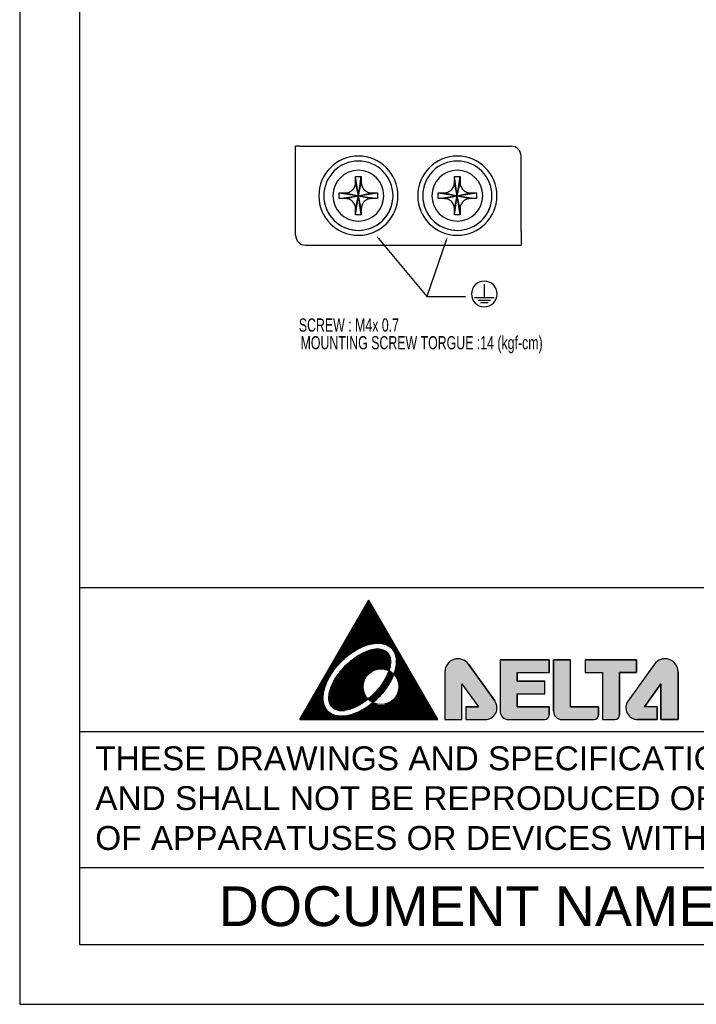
# Model space of a CAD drawing. Header units: millimetres. Extents: x -641 to 119, y -160 to 916.
# Tile 1 of 63: x -641 to -333, y -160 to 288. Entities that reach past the tile are written whole.
import ezdxf
from ezdxf.enums import TextEntityAlignment as Align

# ---------------------------------------------------------------- set-up
doc = ezdxf.new("R2010")
doc.units = ezdxf.units.MM
doc.header["$LTSCALE"] = 32.67
doc.linetypes.add('CENTER', pattern=[0.6, 0.375, -0.075, 0.075, -0.075])
doc.layers.get('0').update_dxf_attribs({"linetype": 'CONTINUOUS'})
for name, color, linetype in [('DEFAULT_1', 7, 'CENTER'), ('DELTA', 5, 'CONTINUOUS'), ('DF', 3, 'CONTINUOUS'), ('SPEC', 1, 'CONTINUOUS'), ('TXT', 7, 'CONTINUOUS')]:
    doc.layers.add(name, color=color, linetype=linetype)
doc.styles.get("Standard").update_dxf_attribs({"font": 'txt', "width": 0.7})
doc.styles.add('TEXTSTYLE_1', font='ARIAL.TTF')

# ---------------------------------------------------------------- blocks, each defined once
blk = doc.blocks.new('A$C71E57D54')
at = {"layer": 'DELTA'}
h = blk.add_hatch(color=256, dxfattribs=at)
edge = h.paths.add_edge_path()
edge.add_line((-314.73, -519.27), (-317.85, -519.27))
edge.add_line((-317.85, -519.27), (-317.85, -522.48))
edge.add_line((-317.85, -522.48), (-313, -522.48))
edge.add_arc((-313, -519.53), 2.96, 270, 395.6164)
edge.add_line((-310.6, -517.81), (-317.23, -508.56))
edge.add_arc((-319.87, -510.46), 3.25, 35.7261, 180)
edge.add_line((-323.12, -510.46), (-323.12, -522.48))
edge.add_line((-323.12, -522.48), (-318.84, -522.48))
edge.add_line((-318.84, -522.48), (-318.84, -513.54))
edge.add_line((-318.84, -513.54), (-314.73, -519.27))
edge = h.paths.add_edge_path()
edge.add_arc((-307.14, -520.34), 2.14, 180, 270)
edge.add_line((-307.14, -522.48), (-298.02, -522.48))
edge.add_arc((-298.02, -521.37), 1.11, 270, 360)
edge.add_line((-296.91, -521.37), (-296.91, -519.27))
edge.add_line((-296.91, -519.27), (-304.99, -519.27))
edge.add_line((-304.99, -519.27), (-304.99, -516.05))
edge.add_line((-304.99, -516.05), (-297.99, -516.05))
edge.add_line((-297.99, -516.05), (-297.99, -512.84))
edge.add_line((-297.99, -512.84), (-304.99, -512.84))
edge.add_line((-304.99, -512.84), (-304.99, -510.7))
edge.add_line((-304.99, -510.7), (-296.91, -510.7))
edge.add_line((-296.91, -510.7), (-296.91, -507.48))
edge.add_line((-296.91, -507.48), (-309.28, -507.48))
edge.add_line((-309.28, -507.48), (-309.28, -520.34))
edge = h.paths.add_edge_path()
edge.add_arc((-293.7, -520.34), 2.14, 180.0847, 270)
edge.add_line((-293.7, -522.48), (-285.66, -522.48))
edge.add_arc((-285.66, -521.37), 1.11, 270, 360)
edge.add_line((-284.55, -521.37), (-284.55, -519.27))
edge.add_line((-284.55, -519.27), (-291.56, -519.27))
edge.add_line((-291.56, -519.27), (-291.56, -507.48))
edge.add_line((-291.56, -507.48), (-295.84, -507.48))
edge.add_line((-295.84, -507.48), (-295.84, -520.34))
edge = h.paths.add_edge_path()
edge.add_line((-287.85, -510.7), (-283.56, -510.7))
edge.add_line((-283.56, -510.7), (-283.56, -522.48))
edge.add_line((-283.56, -522.48), (-280.39, -522.48))
edge.add_arc((-280.39, -521.37), 1.11, 270, 360)
edge.add_line((-279.28, -521.37), (-279.28, -510.7))
edge.add_line((-279.28, -510.7), (-274.99, -510.7))
edge.add_line((-274.99, -510.7), (-274.99, -507.48))
edge.add_line((-274.99, -507.48), (-287.85, -507.48))
edge.add_line((-287.85, -507.48), (-287.85, -510.7))
edge = h.paths.add_edge_path()
edge.add_line((-269.82, -519.27), (-272.94, -519.27))
edge.add_line((-272.94, -519.27), (-268.83, -513.54))
edge.add_line((-268.83, -513.54), (-268.83, -522.48))
edge.add_line((-268.83, -522.48), (-264.55, -522.48))
edge.add_line((-264.55, -522.48), (-264.55, -510.46))
edge.add_arc((-267.8, -510.46), 3.25, 0, 144.2739)
edge.add_line((-270.44, -508.56), (-277.07, -517.81))
edge.add_arc((-274.67, -519.53), 2.96, 144.3836, 270)
edge.add_line((-274.67, -522.48), (-269.82, -522.48))
edge.add_line((-269.82, -522.48), (-269.82, -519.27))
for p, q in [((-430, 0), (-430, -594)), ((-430, -594), (-10, -594))]:
    blk.add_line(p, q)
for p, q in [((-359.55, -522.48), (-342.23, -492.48)), ((-343.42, -494.56), (-341.03, -494.56)), ((-343.24, -494.24), (-341.21, -494.24)), ((-343.06, -493.93), (-341.39, -493.93)), ((-342.88, -493.62), (-341.57, -493.62)), ((-342.7, -493.31), (-341.75, -493.31)), ((-342.52, -492.99), (-341.93, -492.99)), ((-342.5, -492.96), (-342.15, -492.61)), ((-324.9, -522.48), (-342.23, -492.48)), ((-342.22, -492.68), (-342.11, -492.68)), ((-344.69, -496.74), (-339.77, -496.74)), ((-344.51, -496.43), (-339.95, -496.43)), ((-344.33, -496.12), (-340.13, -496.12)), ((-344.14, -495.81), (-340.31, -495.81)), ((-343.96, -495.49), (-340.49, -495.49)), ((-343.78, -495.18), (-340.67, -495.18)), ((-343.6, -494.87), (-340.85, -494.87)), ((-346.13, -499.24), (-338.32, -499.24)), ((-345.95, -498.93), (-338.5, -498.93)), ((-345.77, -498.62), (-338.68, -498.62)), ((-345.59, -498.31), (-338.86, -498.31)), ((-345.41, -497.99), (-339.04, -497.99)), ((-345.23, -497.68), (-339.22, -497.68)), ((-345.05, -497.37), (-339.4, -497.37)), ((-344.87, -497.06), (-339.58, -497.06)), ((-347.57, -501.74), (-336.88, -501.74)), ((-347.39, -501.43), (-337.06, -501.43)), ((-347.21, -501.12), (-337.24, -501.12)), ((-347.03, -500.81), (-337.42, -500.81)), ((-346.85, -500.49), (-337.6, -500.49)), ((-346.67, -500.18), (-337.78, -500.18)), ((-346.49, -499.87), (-337.96, -499.87)), ((-346.31, -499.56), (-338.14, -499.56)), ((-349.02, -504.24), (-343.95, -504.24)), ((-348.84, -503.93), (-343.19, -503.93)), ((-348.66, -503.62), (-342.21, -503.62)), ((-348.47, -503.31), (-340.36, -503.31)), ((-348.29, -502.99), (-336.16, -502.99)), ((-348.11, -502.68), (-336.34, -502.68)), ((-347.93, -502.37), (-336.52, -502.37)), ((-347.75, -502.06), (-336.7, -502.06)), ((-339.57, -503.31), (-335.98, -503.31)), ((-338.03, -503.62), (-335.8, -503.62)), ((-337.37, -503.93), (-335.62, -503.93)), ((-336.91, -504.24), (-335.43, -504.24)), ((-350.46, -506.74), (-347.9, -506.74)), ((-350.28, -506.43), (-347.51, -506.43)), ((-350.1, -506.12), (-347.11, -506.12)), ((-349.92, -505.81), (-346.68, -505.81)), ((-349.74, -505.49), (-346.22, -505.49)), ((-349.56, -505.18), (-345.73, -505.18)), ((-349.38, -504.87), (-345.2, -504.87)), ((-349.2, -504.56), (-344.61, -504.56)), ((-345.43, -506.74), (-336.97, -506.74)), ((-344.95, -506.43), (-337.09, -506.43)), ((-344.42, -506.12), (-337.24, -506.12)), ((-343.84, -505.81), (-337.46, -505.81)), ((-343.19, -505.49), (-337.75, -505.49)), ((-342.39, -505.18), (-338.18, -505.18)), ((-341.27, -504.87), (-338.94, -504.87)), ((-336.56, -504.56), (-335.25, -504.56)), ((-336.29, -504.87), (-335.07, -504.87)), ((-336.07, -505.18), (-334.89, -505.18)), ((-335.89, -505.49), (-334.71, -505.49)), ((-335.74, -505.81), (-334.53, -505.81)), ((-335.63, -506.12), (-334.35, -506.12)), ((-335.54, -506.43), (-334.17, -506.43)), ((-335.47, -506.74), (-333.99, -506.74)), ((-351.9, -509.24), (-350.38, -509.24)), ((-351.72, -508.93), (-350.11, -508.93)), ((-351.54, -508.62), (-349.84, -508.62)), ((-351.36, -508.31), (-349.55, -508.31)), ((-351.18, -507.99), (-349.25, -507.99)), ((-351, -507.68), (-348.94, -507.68)), ((-350.82, -507.37), (-348.61, -507.37)), ((-350.64, -507.06), (-348.26, -507.06)), ((-348.37, -509.24), (-336.94, -509.24)), ((-348.07, -508.93), (-336.88, -508.93)), ((-347.75, -508.62), (-336.84, -508.62)), ((-347.41, -508.31), (-336.81, -508.31)), ((-347.06, -507.99), (-336.8, -507.99)), ((-346.68, -507.68), (-336.81, -507.68)), ((-346.29, -507.37), (-336.84, -507.37)), ((-345.87, -507.06), (-336.89, -507.06)), ((-335.48, -509.24), (-332.55, -509.24)), ((-335.43, -508.93), (-332.73, -508.93)), ((-335.41, -507.06), (-333.81, -507.06)), ((-335.4, -508.62), (-332.91, -508.62)), ((-335.38, -507.37), (-333.63, -507.37)), ((-335.37, -508.31), (-333.09, -508.31)), ((-335.36, -507.68), (-333.45, -507.68)), ((-335.36, -507.99), (-333.27, -507.99)), ((-310.6, -517.81), (-317.23, -508.56)), ((-317.23, -508.57), (-310.6, -517.8)), ((-309.28, -507.48), (-309.28, -520.34)), ((-309.28, -507.48), (-309.28, -520.34)), ((-296.91, -507.48), (-309.28, -507.48)), ((-309.28, -507.48), (-296.91, -507.48)), ((-296.91, -510.7), (-296.91, -507.48)), ((-296.91, -507.48), (-296.91, -510.7)), ((-295.84, -507.48), (-295.84, -520.34)), ((-295.84, -520.34), (-295.84, -507.48)), ((-291.56, -507.48), (-295.84, -507.48)), ((-295.84, -507.48), (-291.56, -507.48)), ((-291.56, -519.27), (-291.56, -507.48)), ((-291.56, -519.27), (-291.56, -507.48)), ((-274.99, -507.48), (-287.85, -507.48)), ((-287.85, -507.48), (-274.99, -507.48)), ((-287.85, -507.48), (-287.85, -510.7)), ((-287.85, -507.48), (-287.85, -510.7)), ((-270.44, -508.56), (-277.07, -517.81)), ((-270.44, -508.57), (-277.07, -517.8)), ((-274.99, -510.7), (-274.99, -507.48)), ((-274.99, -507.48), (-274.99, -510.7)), ((-353.35, -511.74), (-352.11, -511.74)), ((-353.17, -511.43), (-351.93, -511.43)), ((-352.99, -511.12), (-351.74, -511.12)), ((-352.81, -510.81), (-351.54, -510.81)), ((-352.62, -510.49), (-351.32, -510.49)), ((-352.44, -510.18), (-351.1, -510.18)), ((-352.26, -509.87), (-350.87, -509.87)), ((-352.08, -509.56), (-350.63, -509.56)), ((-350.38, -511.74), (-342.94, -511.74)), ((-350.17, -511.43), (-342.72, -511.43)), ((-349.94, -511.12), (-342.44, -511.12)), ((-349.71, -510.81), (-342.11, -510.81)), ((-349.47, -510.49), (-341.7, -510.49)), ((-349.21, -510.18), (-341.15, -510.18)), ((-348.94, -509.87), (-340.29, -509.87)), ((-348.67, -509.56), (-337.01, -509.56)), ((-338.09, -509.87), (-337.1, -509.87)), ((-337.85, -511.74), (-336.24, -511.74)), ((-337.7, -511.43), (-336.11, -511.43)), ((-337.56, -511.12), (-335.99, -511.12)), ((-337.43, -510.81), (-336.28, -510.81)), ((-337.31, -510.49), (-336.69, -510.49)), ((-337.23, -510.18), (-337.2, -510.18)), ((-335.94, -511.12), (-331.47, -511.12)), ((-335.88, -510.81), (-331.65, -510.81)), ((-335.78, -510.49), (-331.83, -510.49)), ((-335.69, -510.18), (-332.01, -510.18)), ((-335.67, -511.43), (-331.28, -511.43)), ((-335.61, -509.87), (-332.19, -509.87)), ((-335.54, -509.56), (-332.37, -509.56)), ((-335.44, -511.74), (-331.1, -511.74)), ((-323.12, -510.46), (-323.12, -522.48)), ((-323.12, -510.46), (-323.12, -522.48)), ((-304.99, -510.7), (-296.91, -510.7)), ((-304.99, -510.7), (-296.91, -510.7)), ((-304.99, -512.84), (-304.99, -510.7)), ((-304.99, -510.7), (-304.99, -512.84)), ((-287.85, -510.7), (-283.56, -510.7)), ((-287.85, -510.7), (-283.56, -510.7)), ((-283.56, -510.7), (-283.56, -522.48)), ((-283.56, -510.7), (-283.56, -522.48)), ((-279.28, -521.37), (-279.28, -510.7)), ((-279.28, -510.7), (-279.28, -521.37)), ((-279.28, -510.7), (-274.99, -510.7)), ((-274.99, -510.7), (-279.28, -510.7)), ((-264.55, -522.48), (-264.55, -510.46)), ((-264.55, -510.46), (-264.55, -522.48)), ((-354.79, -514.24), (-353.24, -514.24)), ((-354.61, -513.93), (-353.13, -513.93)), ((-354.43, -513.62), (-353.01, -513.62)), ((-354.25, -513.31), (-352.89, -513.31)), ((-354.07, -512.99), (-352.75, -512.99)), ((-353.89, -512.68), (-352.6, -512.68)), ((-353.71, -512.37), (-352.45, -512.37)), ((-353.53, -512.06), (-352.28, -512.06)), ((-351.7, -514.24), (-343.69, -514.24)), ((-351.57, -513.93), (-343.68, -513.93)), ((-351.43, -513.62), (-343.65, -513.62)), ((-351.28, -513.31), (-343.6, -513.31)), ((-351.12, -512.99), (-343.52, -512.99)), ((-350.95, -512.68), (-343.42, -512.68)), ((-350.77, -512.37), (-343.29, -512.37)), ((-350.58, -512.06), (-343.13, -512.06)), ((-339.45, -514.24), (-337.61, -514.24)), ((-339.21, -513.93), (-337.41, -513.93)), ((-338.99, -513.62), (-337.22, -513.62)), ((-338.77, -513.31), (-337.03, -513.31)), ((-338.57, -512.99), (-336.86, -512.99)), ((-338.37, -512.68), (-336.69, -512.68)), ((-338.19, -512.37), (-336.53, -512.37)), ((-338.02, -512.06), (-336.38, -512.06)), ((-335.25, -512.06), (-330.92, -512.06)), ((-335.1, -512.37), (-330.74, -512.37)), ((-334.97, -512.68), (-330.56, -512.68)), ((-334.87, -512.99), (-330.38, -512.99)), ((-334.79, -513.31), (-330.2, -513.31)), ((-334.74, -513.62), (-330.02, -513.62)), ((-334.7, -513.93), (-329.84, -513.93)), ((-334.69, -514.24), (-329.66, -514.24)), ((-318.84, -513.54), (-314.73, -519.27)), ((-318.84, -522.48), (-318.84, -513.54)), ((-318.84, -513.54), (-314.73, -519.27)), ((-318.84, -522.48), (-318.84, -513.54)), ((-297.99, -512.84), (-304.99, -512.84)), ((-304.99, -512.84), (-297.99, -512.84)), ((-297.99, -516.05), (-297.99, -512.84)), ((-297.99, -516.05), (-297.99, -512.84)), ((-272.94, -519.27), (-268.83, -513.54)), ((-268.83, -513.54), (-272.94, -519.27)), ((-268.83, -513.54), (-268.83, -522.48)), ((-268.83, -522.48), (-268.83, -513.54)), ((-356.23, -516.74), (-353.73, -516.74)), ((-356.05, -516.43), (-353.71, -516.43)), ((-355.87, -516.12), (-353.67, -516.12)), ((-355.69, -515.81), (-353.63, -515.81)), ((-355.51, -515.49), (-353.57, -515.49)), ((-355.33, -515.18), (-353.5, -515.18)), ((-355.15, -514.87), (-353.42, -514.87)), ((-354.97, -514.56), (-353.34, -514.56)), ((-352.29, -516.74), (-342.93, -516.74)), ((-352.26, -516.43), (-343.12, -516.43)), ((-352.22, -516.12), (-343.28, -516.12)), ((-352.17, -515.81), (-343.41, -515.81)), ((-352.1, -515.49), (-343.51, -515.49)), ((-352.02, -515.18), (-343.59, -515.18)), ((-351.93, -514.87), (-343.65, -514.87)), ((-351.82, -514.56), (-343.68, -514.56)), ((-341.78, -516.74), (-339.62, -516.74)), ((-341.44, -516.43), (-339.33, -516.43)), ((-341.11, -516.12), (-339.05, -516.12)), ((-340.8, -515.81), (-338.79, -515.81)), ((-340.51, -515.49), (-338.53, -515.49)), ((-340.22, -515.18), (-338.29, -515.18)), ((-339.95, -514.87), (-338.05, -514.87)), ((-339.69, -514.56), (-337.83, -514.56)), ((-335.46, -516.74), (-328.22, -516.74)), ((-335.27, -516.43), (-328.4, -516.43)), ((-335.11, -516.12), (-328.58, -516.12)), ((-334.98, -515.81), (-328.76, -515.81)), ((-334.87, -515.49), (-328.94, -515.49)), ((-334.79, -515.18), (-329.12, -515.18)), ((-334.74, -514.87), (-329.3, -514.87)), ((-334.71, -514.56), (-329.48, -514.56)), ((-304.99, -516.05), (-297.99, -516.05)), ((-304.99, -516.05), (-297.99, -516.05)), ((-304.99, -519.27), (-304.99, -516.05)), ((-304.99, -516.05), (-304.99, -519.27)), ((-357.68, -519.24), (-353.31, -519.24)), ((-357.5, -518.93), (-353.44, -518.93)), ((-357.32, -518.62), (-353.54, -518.62)), ((-357.14, -518.31), (-353.61, -518.31)), ((-356.96, -517.99), (-353.67, -517.99)), ((-356.77, -517.68), (-353.71, -517.68)), ((-356.59, -517.37), (-353.73, -517.37)), ((-356.41, -517.06), (-353.73, -517.06)), ((-352.29, -517.06), (-342.7, -517.06)), ((-352.28, -517.37), (-342.52, -517.37)), ((-352.25, -517.68), (-342.92, -517.68)), ((-352.19, -517.99), (-343.34, -517.99)), ((-352.1, -518.31), (-343.8, -518.31)), ((-351.97, -518.62), (-344.29, -518.62)), ((-351.8, -518.93), (-344.82, -518.93)), ((-351.56, -519.24), (-345.42, -519.24)), ((-342.54, -519.24), (-326.77, -519.24)), ((-342.42, -517.37), (-340.25, -517.37)), ((-342.14, -517.06), (-339.93, -517.06)), ((-342.1, -518.93), (-326.95, -518.93)), ((-342.08, -517.68), (-340.58, -517.68)), ((-341.69, -518.62), (-340.2, -518.62)), ((-341.66, -517.99), (-340.93, -517.99)), ((-341.3, -518.31), (-341.1, -518.31)), ((-338.19, -518.62), (-327.13, -518.62)), ((-337.28, -518.31), (-327.32, -518.31)), ((-336.72, -517.99), (-327.5, -517.99)), ((-336.3, -517.68), (-327.68, -517.68)), ((-335.97, -517.37), (-327.86, -517.37)), ((-335.69, -517.06), (-328.04, -517.06)), ((-317.85, -519.27), (-317.85, -522.48)), ((-314.73, -519.27), (-317.85, -519.27)), ((-317.85, -519.27), (-317.85, -522.48)), ((-317.85, -519.27), (-314.73, -519.27)), ((-296.91, -519.27), (-304.99, -519.27)), ((-304.99, -519.27), (-296.91, -519.27)), ((-296.91, -521.37), (-296.91, -519.27)), ((-296.91, -519.27), (-296.91, -521.37)), ((-284.55, -519.27), (-291.56, -519.27)), ((-291.56, -519.27), (-284.55, -519.27)), ((-284.55, -521.37), (-284.55, -519.27)), ((-284.55, -519.27), (-284.55, -521.37)), ((-269.82, -519.27), (-272.94, -519.27)), ((-269.82, -519.27), (-272.94, -519.27)), ((-269.82, -522.48), (-269.82, -519.27)), ((-269.82, -519.27), (-269.82, -522.48)), ((-359.12, -521.74), (-325.33, -521.74)), ((-358.94, -521.43), (-350.82, -521.43)), ((-358.76, -521.12), (-351.57, -521.12)), ((-358.58, -520.81), (-352.07, -520.81)), ((-358.4, -520.49), (-352.44, -520.49)), ((-358.22, -520.18), (-352.74, -520.18)), ((-358.04, -519.87), (-352.97, -519.87)), ((-357.86, -519.56), (-353.16, -519.56)), ((-351.24, -519.56), (-346.11, -519.56)), ((-350.76, -519.87), (-346.96, -519.87)), ((-349.75, -520.18), (-348.33, -520.18)), ((-347.21, -521.43), (-325.51, -521.43)), ((-346.15, -521.12), (-325.69, -521.12)), ((-345.34, -520.81), (-325.87, -520.81)), ((-344.65, -520.49), (-326.05, -520.49)), ((-344.05, -520.18), (-326.23, -520.18)), ((-343.5, -519.87), (-326.41, -519.87)), ((-343, -519.56), (-326.59, -519.56)), ((-359.55, -522.48), (-324.9, -522.48)), ((-359.48, -522.37), (-324.97, -522.37)), ((-359.3, -522.06), (-325.15, -522.06)), ((-323.12, -522.48), (-318.84, -522.48)), ((-323.12, -522.48), (-318.84, -522.48)), ((-317.85, -522.48), (-313, -522.48)), ((-317.85, -522.48), (-313, -522.48)), ((-307.14, -522.48), (-298.02, -522.48)), ((-307.14, -522.48), (-298.02, -522.48)), ((-293.7, -522.48), (-285.66, -522.48)), ((-293.7, -522.48), (-285.66, -522.48)), ((-283.56, -522.48), (-280.39, -522.48)), ((-283.56, -522.48), (-280.39, -522.48)), ((-274.67, -522.48), (-269.82, -522.48)), ((-269.82, -522.48), (-274.67, -522.48)), ((-268.83, -522.48), (-264.55, -522.48)), ((-264.55, -522.48), (-268.83, -522.48))]:
    blk.add_line(p, q, dxfattribs=at)
blk.add_circle((-339.19, -514.23), 4.5, dxfattribs=at)
for centre, radius, start, end in [((-319.87, -510.46), 3.25, 35.7261, 180), ((-319.87, -510.46), 3.25, 35.6787, 180), ((-267.8, -510.46), 3.25, 0, 144.2739), ((-267.8, -510.46), 3.25, 0, 144.3213), ((-313, -519.53), 2.96, 270, 35.6787), ((-313, -519.53), 2.96, 270, 35.6164), ((-274.67, -519.53), 2.96, 144.3213, 270), ((-274.67, -519.53), 2.96, 144.3836, 270), ((-307.14, -520.34), 2.14, 180, 270), ((-307.14, -520.34), 2.14, 180, 270), ((-298.02, -521.37), 1.11, 270, 0), ((-298.02, -521.37), 1.11, 270, 0), ((-293.7, -520.34), 2.14, 180.0847, 270), ((-293.7, -520.34), 2.14, 180, 270), ((-285.66, -521.37), 1.11, 270, 0), ((-285.66, -521.37), 1.11, 270, 0), ((-280.39, -521.37), 1.11, 270, 0), ((-280.39, -521.37), 1.11, 270, 0)]:
    blk.add_arc(centre, radius, start, end, dxfattribs=at)
at = {"layer": 'DELTA', "start_tangent": (0.707107, -0.707107), "end_tangent": (0.707107, -0.707107)}
for points in [[(-352.5, -520.44), (-352.01, -520.85), (-351.45, -521.18), (-350.83, -521.43), (-350.14, -521.59), (-349.4, -521.67), (-348.61, -521.65), (-347.78, -521.55), (-346.92, -521.36), (-346.04, -521.08), (-345.14, -520.72), (-344.24, -520.29), (-343.34, -519.77), (-342.46, -519.19), (-341.59, -518.54), (-339.95, -517.08), (-338.49, -515.44), (-337.84, -514.57), (-337.26, -513.69), (-336.74, -512.79), (-336.31, -511.89), (-335.95, -510.99), (-335.67, -510.11), (-335.48, -509.25), (-335.38, -508.42), (-335.36, -507.63), (-335.44, -506.89), (-335.6, -506.2), (-335.85, -505.58), (-336.18, -505.02), (-336.59, -504.53), (-337.08, -504.12), (-337.64, -503.78), (-338.27, -503.54), (-338.96, -503.37), (-339.7, -503.3), (-340.49, -503.32), (-341.31, -503.42), (-342.17, -503.61), (-343.05, -503.88), (-343.95, -504.24), (-344.85, -504.68), (-345.75, -505.19), (-346.64, -505.78), (-347.5, -506.42), (-349.14, -507.89), (-350.61, -509.53), (-351.25, -510.39), (-351.84, -511.28), (-352.35, -512.18), (-352.79, -513.08), (-353.15, -513.98), (-353.42, -514.86), (-353.61, -515.72), (-353.71, -516.54), (-353.73, -517.33), (-353.66, -518.07), (-353.49, -518.76), (-353.25, -519.39), (-352.91, -519.95), (-352.5, -520.44)], [(-351.44, -519.38), (-351.06, -519.69), (-350.62, -519.93), (-350.12, -520.11), (-349.56, -520.21), (-348.96, -520.23), (-348.32, -520.18), (-347.63, -520.06), (-346.92, -519.86), (-346.19, -519.59), (-345.44, -519.25), (-343.92, -518.39), (-342.42, -517.3), (-341.01, -516.02), (-339.73, -514.61), (-338.64, -513.11), (-337.78, -511.59), (-337.44, -510.84), (-337.17, -510.11), (-336.97, -509.4), (-336.85, -508.71), (-336.8, -508.07), (-336.82, -507.47), (-336.92, -506.91), (-337.1, -506.41), (-337.34, -505.97), (-337.65, -505.59), (-338.03, -505.28), (-338.47, -505.03), (-338.98, -504.86), (-339.53, -504.76), (-340.13, -504.74), (-340.78, -504.79), (-341.46, -504.91), (-342.17, -505.11), (-342.91, -505.38), (-343.66, -505.71), (-345.17, -506.58), (-346.67, -507.67), (-348.08, -508.95), (-349.36, -510.36), (-350.45, -511.85), (-351.32, -513.37), (-351.65, -514.12), (-351.92, -514.86), (-352.12, -515.57), (-352.24, -516.25), (-352.29, -516.9), (-352.27, -517.5), (-352.17, -518.05), (-352, -518.56), (-351.75, -519), (-351.44, -519.38)]]:
    blk.add_spline(points, degree=3, dxfattribs=at)
at = {"layer": 'DF'}
for p, q in [((-415, -15), (-415, -579)), ((-25, -489.42), (-415, -489.42)), ((-25, -525.54), (-415, -525.54)), ((-25, -559.71), (-415, -559.71)), ((-415, -579), (-25, -579))]:
    blk.add_line(p, q, dxfattribs=at)
at = {"layer": 'SPEC', "insert": (-411.01, -529.22), "char_height": 6, "width": 393.4779, "attachment_point": 1, "style": 'TEXTSTYLE_1'}
blk.add_mtext('THESE DRAWINGS AND SPECIFICATIONS ARE THE PROPERTY OF DELTA ELECTRONICS, INC. \\PAND SHALL NOT BE REPRODUCED OR USED AS THE BASIS FOR THE MANUFACTURE OR SELL \\POF APPARATUSES OR DEVICES WITHOUT PERMISSION.', dxfattribs=at)
at = {"layer": 'TXT', "style": 'TEXTSTYLE_1'}
blk.add_text('DOCUMENT NAME', height=10, dxfattribs=at).set_placement((-317.5, -569.36), align=Align.MIDDLE)

msp = doc.modelspace()

# ---------------------------------------------------------------- linework, layer by layer
at = {"color": 7}
for p, q in [((-515.54, 230.4), (-515.7, 230.4)), ((-515.7, 189.9), (-515.7, 230.4)), ((-477.97, 188.48), (-456.03, 162.05)), ((-413.1, 191.68), (-413.1, 187.18)), ((-447.12, 187.63), (-456.03, 162.05)), ((-456.03, 162.05), (-438.41, 162.05))]:
    msp.add_line(p, q, dxfattribs=at)
at = {"color": 7, "linetype": 'ByBlock', "lineweight": 0}
for points in [[(-478.92, 189.63), (-478.2, 188.29), (-477.73, 188.67)], [(-446.63, 189.04), (-447.41, 187.73), (-446.84, 187.53)]]:
    msp.add_solid(points, dxfattribs=at)
at = {"layer": 'DEFAULT_1', "color": 7, "linetype": 'Continuous'}
for p, q in [((-513.92, 230.4), (-515.54, 230.4)), ((-513.92, 230.4), (-509.42, 230.4)), ((-509.42, 230.4), (-417.6, 230.4)), ((-413.1, 191.68), (-413.1, 225.9)), ((-488.43, 214.43), (-488.42, 215.17)), ((-488.42, 215.17), (-488.41, 215.91)), ((-488.41, 215.91), (-488.4, 216.62)), ((-488.4, 216.62), (-487.55, 216.63)), ((-487.12, 207.9), (-488.4, 216.62)), ((-487.55, 216.63), (-486.7, 216.63)), ((-487.12, 207.9), (-485.85, 216.62)), ((-486.7, 216.63), (-485.85, 216.62)), ((-485.85, 216.62), (-485.83, 215.91)), ((-485.83, 215.91), (-485.82, 215.17)), ((-485.82, 215.17), (-485.81, 214.43)), ((-443.43, 214.43), (-443.42, 215.17)), ((-443.42, 215.17), (-443.41, 215.91)), ((-443.41, 215.91), (-443.4, 216.62)), ((-443.4, 216.62), (-442.55, 216.63)), ((-442.12, 207.9), (-443.4, 216.62)), ((-442.55, 216.63), (-441.7, 216.63)), ((-442.12, 207.9), (-440.85, 216.62)), ((-441.7, 216.63), (-440.85, 216.62)), ((-440.85, 216.62), (-440.83, 215.91)), ((-440.83, 215.91), (-440.82, 215.17)), ((-440.82, 215.17), (-440.81, 214.43)), ((-490.16, 210.25), (-489.82, 210.56)), ((-489.82, 210.56), (-489.51, 210.89)), ((-489.51, 210.89), (-489.24, 211.25)), ((-489.24, 211.25), (-489, 211.64)), ((-489, 211.64), (-488.79, 212.05)), ((-488.79, 212.05), (-488.62, 212.53)), ((-488.62, 212.53), (-488.49, 213.08)), ((-488.49, 213.08), (-488.44, 213.72)), ((-488.44, 213.72), (-488.43, 214.43)), ((-487.12, 207.9), (-488.44, 213.72)), ((-487.12, 207.9), (-485.8, 213.72)), ((-485.81, 214.43), (-485.8, 213.72)), ((-485.8, 213.72), (-485.75, 213.08)), ((-485.75, 213.08), (-485.62, 212.53)), ((-485.62, 212.53), (-485.45, 212.06)), ((-485.45, 212.06), (-485.25, 211.64)), ((-485.25, 211.64), (-485.01, 211.26)), ((-485.01, 211.26), (-484.74, 210.9)), ((-484.74, 210.9), (-484.43, 210.56)), ((-484.43, 210.56), (-484.09, 210.25)), ((-445.16, 210.25), (-444.82, 210.56)), ((-444.82, 210.56), (-444.51, 210.89)), ((-444.51, 210.89), (-444.24, 211.25)), ((-444.24, 211.25), (-444, 211.64)), ((-444, 211.64), (-443.79, 212.05)), ((-443.79, 212.05), (-443.62, 212.53)), ((-443.62, 212.53), (-443.49, 213.08)), ((-443.49, 213.08), (-443.44, 213.72)), ((-443.44, 213.72), (-443.43, 214.43)), ((-442.12, 207.9), (-443.44, 213.72)), ((-442.12, 207.9), (-440.8, 213.72)), ((-440.81, 214.43), (-440.8, 213.72)), ((-440.8, 213.72), (-440.75, 213.08)), ((-440.75, 213.08), (-440.62, 212.53)), ((-440.62, 212.53), (-440.45, 212.06)), ((-440.45, 212.06), (-440.25, 211.64)), ((-440.25, 211.64), (-440.01, 211.26)), ((-440.01, 211.26), (-439.74, 210.9)), ((-439.74, 210.9), (-439.43, 210.56)), ((-439.43, 210.56), (-439.09, 210.25)), ((-495.85, 208.75), (-495.84, 209.18)), ((-495.85, 208.33), (-495.85, 208.75)), ((-495.85, 207.9), (-495.85, 208.33)), ((-495.85, 207.48), (-495.85, 207.9)), ((-495.85, 207.05), (-495.85, 207.48)), ((-495.84, 206.63), (-495.85, 207.05)), ((-495.84, 209.18), (-495.13, 209.19)), ((-495.84, 209.18), (-487.12, 207.9)), ((-495.84, 206.63), (-487.12, 207.9)), ((-495.13, 206.61), (-495.84, 206.63)), ((-495.13, 209.19), (-494.39, 209.2)), ((-494.39, 206.6), (-495.13, 206.61)), ((-494.39, 209.2), (-493.65, 209.21)), ((-493.65, 206.59), (-494.39, 206.6)), ((-493.65, 209.21), (-492.94, 209.22)), ((-492.94, 206.59), (-493.65, 206.59)), ((-492.94, 209.22), (-492.43, 209.26)), ((-492.94, 209.22), (-487.12, 207.9)), ((-492.94, 206.59), (-487.12, 207.9)), ((-492.43, 206.55), (-492.94, 206.59)), ((-492.43, 209.26), (-491.9, 209.36)), ((-491.89, 206.44), (-492.43, 206.55)), ((-491.9, 209.36), (-491.39, 209.53)), ((-491.37, 206.27), (-491.89, 206.44)), ((-491.39, 209.53), (-490.92, 209.75)), ((-490.9, 206.05), (-491.37, 206.27)), ((-490.92, 209.75), (-490.51, 209.99)), ((-490.51, 205.81), (-490.9, 206.05)), ((-490.51, 209.99), (-490.16, 210.25)), ((-488.44, 202.09), (-487.12, 207.9)), ((-488.4, 199.18), (-487.12, 207.9)), ((-487.12, 207.9), (-481.31, 209.22)), ((-487.12, 207.9), (-478.4, 209.18)), ((-487.12, 207.9), (-481.31, 206.59)), ((-485.85, 199.18), (-487.12, 207.9)), ((-485.8, 202.09), (-487.12, 207.9)), ((-487.12, 207.9), (-478.4, 206.63)), ((-484.09, 210.25), (-483.74, 209.99)), ((-483.74, 209.99), (-483.34, 209.75)), ((-483.33, 206.06), (-483.73, 205.82)), ((-483.34, 209.75), (-482.87, 209.53)), ((-482.86, 206.28), (-483.33, 206.06)), ((-482.87, 209.53), (-482.35, 209.36)), ((-482.34, 206.44), (-482.86, 206.28)), ((-482.35, 209.36), (-481.82, 209.26)), ((-481.82, 206.55), (-482.34, 206.44)), ((-481.82, 209.26), (-481.31, 209.22)), ((-481.31, 206.59), (-481.82, 206.55)), ((-481.31, 209.22), (-480.6, 209.21)), ((-480.59, 206.59), (-481.31, 206.59)), ((-480.6, 209.21), (-479.86, 209.2)), ((-479.85, 206.6), (-480.59, 206.59)), ((-479.86, 209.2), (-479.11, 209.19)), ((-479.11, 206.61), (-479.85, 206.6)), ((-479.11, 209.19), (-478.4, 209.18)), ((-478.4, 206.63), (-479.11, 206.61)), ((-478.4, 209.18), (-478.4, 208.75)), ((-478.4, 208.75), (-478.39, 208.33)), ((-478.39, 207.48), (-478.4, 207.05)), ((-478.4, 207.05), (-478.4, 206.63)), ((-478.39, 208.33), (-478.39, 207.9)), ((-478.39, 207.9), (-478.39, 207.48)), ((-450.85, 208.75), (-450.84, 209.18)), ((-450.85, 208.33), (-450.85, 208.75)), ((-450.85, 207.9), (-450.85, 208.33)), ((-450.85, 207.48), (-450.85, 207.9)), ((-450.85, 207.05), (-450.85, 207.48)), ((-450.84, 206.63), (-450.85, 207.05)), ((-450.84, 209.18), (-450.13, 209.19)), ((-450.84, 209.18), (-442.12, 207.9)), ((-450.84, 206.63), (-442.12, 207.9)), ((-450.13, 206.61), (-450.84, 206.63)), ((-450.13, 209.19), (-449.39, 209.2)), ((-449.39, 206.6), (-450.13, 206.61)), ((-449.39, 209.2), (-448.65, 209.21)), ((-448.65, 206.59), (-449.39, 206.6)), ((-448.65, 209.21), (-447.94, 209.22)), ((-447.94, 206.59), (-448.65, 206.59)), ((-447.94, 209.22), (-447.43, 209.26)), ((-447.94, 209.22), (-442.12, 207.9)), ((-447.94, 206.59), (-442.12, 207.9)), ((-447.43, 206.55), (-447.94, 206.59)), ((-447.43, 209.26), (-446.9, 209.36)), ((-446.89, 206.44), (-447.43, 206.55)), ((-446.9, 209.36), (-446.39, 209.53)), ((-446.37, 206.27), (-446.89, 206.44)), ((-446.39, 209.53), (-445.92, 209.75)), ((-445.9, 206.05), (-446.37, 206.27)), ((-445.92, 209.75), (-445.51, 209.99)), ((-445.51, 205.81), (-445.9, 206.05)), ((-445.51, 209.99), (-445.16, 210.25)), ((-443.44, 202.09), (-442.12, 207.9)), ((-443.4, 199.18), (-442.12, 207.9)), ((-442.12, 207.9), (-436.31, 209.22)), ((-442.12, 207.9), (-433.4, 209.18)), ((-442.12, 207.9), (-433.4, 206.63)), ((-442.12, 207.9), (-436.31, 206.59)), ((-440.85, 199.18), (-442.12, 207.9)), ((-440.8, 202.09), (-442.12, 207.9)), ((-439.09, 210.25), (-438.74, 209.99)), ((-438.74, 209.99), (-438.34, 209.75)), ((-438.33, 206.06), (-438.73, 205.82)), ((-438.34, 209.75), (-437.87, 209.53)), ((-437.86, 206.28), (-438.33, 206.06)), ((-437.87, 209.53), (-437.35, 209.36)), ((-437.34, 206.44), (-437.86, 206.28)), ((-437.35, 209.36), (-436.82, 209.26)), ((-436.82, 206.55), (-437.34, 206.44)), ((-436.82, 209.26), (-436.31, 209.22)), ((-436.31, 206.59), (-436.82, 206.55)), ((-436.31, 209.22), (-435.6, 209.21)), ((-435.59, 206.59), (-436.31, 206.59)), ((-435.6, 209.21), (-434.86, 209.2)), ((-434.85, 206.6), (-435.59, 206.59)), ((-434.86, 209.2), (-434.11, 209.19)), ((-434.11, 206.61), (-434.85, 206.6)), ((-434.11, 209.19), (-433.4, 209.18)), ((-433.4, 206.63), (-434.11, 206.61)), ((-433.4, 209.18), (-433.4, 208.75)), ((-433.4, 208.75), (-433.39, 208.33)), ((-433.39, 207.48), (-433.4, 207.05)), ((-433.4, 207.05), (-433.4, 206.63)), ((-433.39, 208.33), (-433.39, 207.9)), ((-433.39, 207.9), (-433.39, 207.48)), ((-490.15, 205.55), (-490.51, 205.81)), ((-489.82, 205.25), (-490.15, 205.55)), ((-489.51, 204.91), (-489.82, 205.25)), ((-489.23, 204.55), (-489.51, 204.91)), ((-489, 204.16), (-489.23, 204.55)), ((-488.79, 203.75), (-489, 204.16)), ((-488.62, 203.28), (-488.79, 203.75)), ((-488.5, 202.73), (-488.62, 203.28)), ((-488.44, 202.09), (-488.5, 202.73)), ((-488.43, 201.37), (-488.44, 202.09)), ((-485.8, 202.09), (-485.81, 201.38)), ((-485.75, 202.72), (-485.8, 202.09)), ((-485.62, 203.28), (-485.75, 202.72)), ((-485.45, 203.75), (-485.62, 203.28)), ((-485.25, 204.17), (-485.45, 203.75)), ((-485.01, 204.55), (-485.25, 204.17)), ((-484.73, 204.91), (-485.01, 204.55)), ((-484.43, 205.25), (-484.73, 204.91)), ((-484.09, 205.55), (-484.43, 205.25)), ((-483.73, 205.82), (-484.09, 205.55)), ((-445.15, 205.55), (-445.51, 205.81)), ((-444.82, 205.25), (-445.15, 205.55)), ((-444.51, 204.91), (-444.82, 205.25)), ((-444.23, 204.55), (-444.51, 204.91)), ((-444, 204.16), (-444.23, 204.55)), ((-443.79, 203.75), (-444, 204.16)), ((-443.62, 203.28), (-443.79, 203.75)), ((-443.5, 202.73), (-443.62, 203.28)), ((-443.44, 202.09), (-443.5, 202.73)), ((-443.43, 201.37), (-443.44, 202.09)), ((-440.8, 202.09), (-440.81, 201.38)), ((-440.75, 202.72), (-440.8, 202.09)), ((-440.62, 203.28), (-440.75, 202.72)), ((-440.45, 203.75), (-440.62, 203.28)), ((-440.25, 204.17), (-440.45, 203.75)), ((-440.01, 204.55), (-440.25, 204.17)), ((-439.73, 204.91), (-440.01, 204.55)), ((-439.43, 205.25), (-439.73, 204.91)), ((-439.09, 205.55), (-439.43, 205.25)), ((-438.73, 205.82), (-439.09, 205.55)), ((-488.42, 200.63), (-488.43, 201.37)), ((-488.41, 199.89), (-488.42, 200.63)), ((-488.4, 199.18), (-488.41, 199.89)), ((-487.55, 199.17), (-488.4, 199.18)), ((-486.7, 199.17), (-487.55, 199.17)), ((-485.85, 199.18), (-486.7, 199.17)), ((-485.83, 199.89), (-485.85, 199.18)), ((-485.82, 200.64), (-485.83, 199.89)), ((-485.81, 201.38), (-485.82, 200.64)), ((-443.42, 200.63), (-443.43, 201.37)), ((-443.41, 199.89), (-443.42, 200.63)), ((-443.4, 199.18), (-443.41, 199.89)), ((-442.55, 199.17), (-443.4, 199.18)), ((-441.7, 199.17), (-442.55, 199.17)), ((-440.85, 199.18), (-441.7, 199.17)), ((-440.83, 199.89), (-440.85, 199.18)), ((-440.82, 200.64), (-440.83, 199.89)), ((-440.81, 201.38), (-440.82, 200.64)), ((-511.2, 185.4), (-460.5, 185.4)), ((-460.5, 185.4), (-460.45, 185.4)), ((-460.45, 185.4), (-460.4, 185.4)), ((-460.4, 185.4), (-460.35, 185.4)), ((-460.35, 185.4), (-458.1, 185.4)), ((-460.35, 185.4), (-459.25, 185.4)), ((-459.25, 185.4), (-458.1, 185.4)), ((-458.1, 185.4), (-413.1, 185.4)), ((-458.1, 185.4), (-413.1, 185.4)), ((-413.1, 187.18), (-413.1, 185.4)), ((-429.83, 167.63), (-429.83, 161.56)), ((-434.33, 161.56), (-425.33, 161.56)), ((-432.65, 160.43), (-427.02, 160.43)), ((-431.52, 159.31), (-428.15, 159.31))]:
    msp.add_line(p, q, dxfattribs=at)
for centre, radius, start, end in [((-417.6, 225.9), 4.5, 0, 90), ((-487.12, 207.9), 18, 0, 180), ((-442.12, 207.9), 18, 0, 180), ((-487.12, 207.9), 15.75, 0, 180), ((-487.12, 207.9), 11.57, 0, 180), ((-442.12, 207.9), 15.75, 0, 180), ((-442.12, 207.9), 11.57, 0, 180), ((-487.12, 207.9), 18, 180, 0), ((-487.12, 207.9), 15.75, 180, 0), ((-487.12, 207.9), 15.75, 188.5636, 353.4963), ((-487.12, 207.9), 11.57, 180, 0), ((-442.12, 207.9), 18, 180, 0), ((-442.12, 207.9), 15.75, 180, 0), ((-442.12, 207.9), 15.75, 188.5636, 353.4963), ((-442.12, 207.9), 11.57, 180, 0), ((-511.2, 189.9), 4.5, 180, 269.999), ((-429.83, 163.22), 5.85, 0, 180), ((-429.83, 163.22), 5.85, 180, 0)]:
    msp.add_arc(centre, radius, start, end, dxfattribs=at)

# ---------------------------------------------------------------- block references
at = {"layer": 'TXT', "color": 7, "xscale": 1.810285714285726, "yscale": 1.810285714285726, "zscale": 1.810285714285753}
msp.add_blockref('A$C71E57D54', (137.2, 915.58), dxfattribs=at)

# ---------------------------------------------------------------- texts
at = {"color": 7, "lineweight": 0, "width": 0.7}
for s, p in [('SCREW : M4x 0.7', (-514.22, 146.1)), ('MOUNTING SCREW TORGUE :14 (kgf-cm)', (-513.43, 138.06))]:
    msp.add_text(s, height=6, dxfattribs=at).set_placement(p)

doc.saveas('drawing.dxf')
